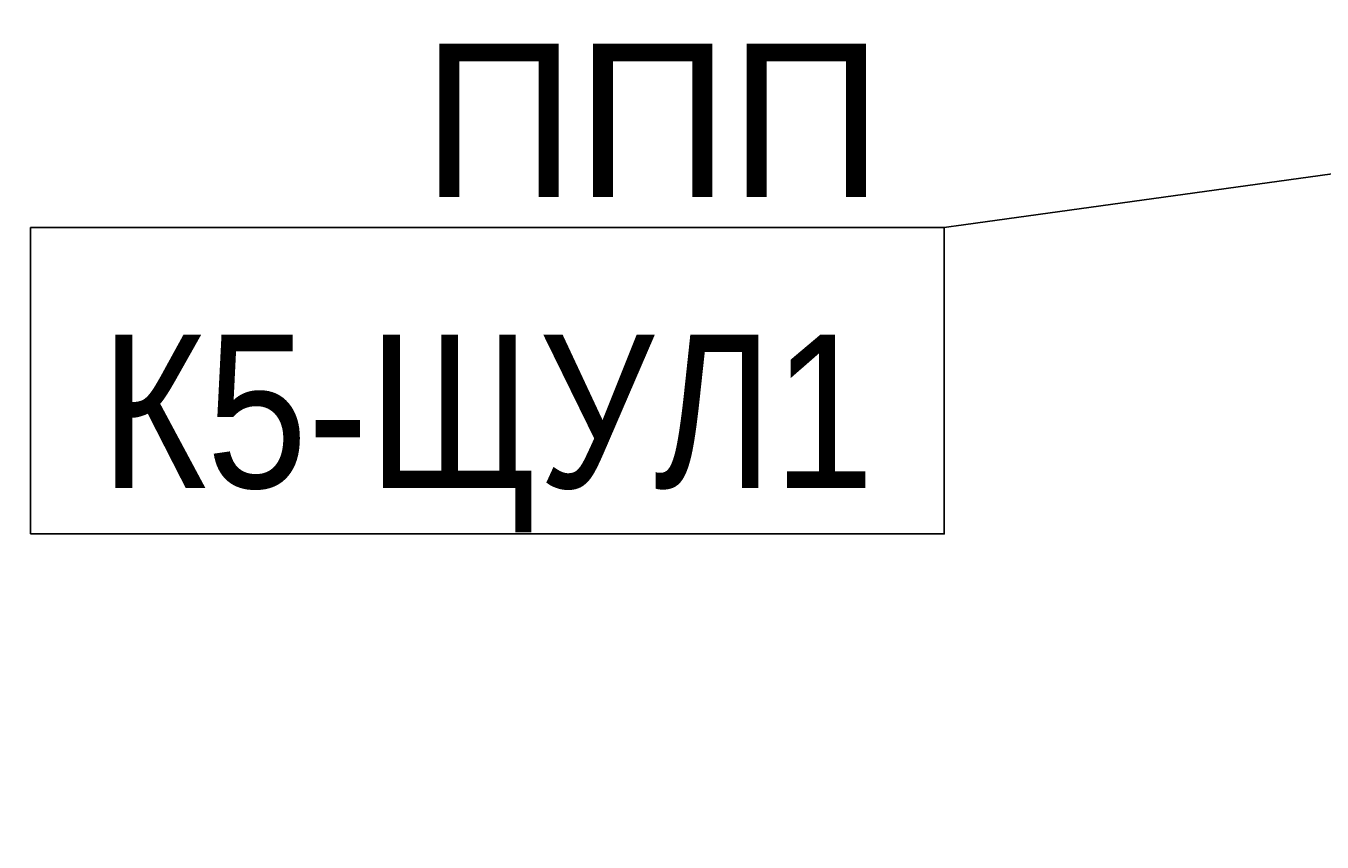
# Model space of a CAD drawing. Header units: millimetres. Extents: x -277772 to 277599, y -59564 to 282085.
# Tile 26 of 192: x -238022 to -235905, y 88317 to 89649. Entities that reach past the tile are written whole.
import ezdxf
from ezdxf import colors
from ezdxf.entities.mleader import LeaderData, LeaderLine
from ezdxf.enums import TextEntityAlignment as Align
from ezdxf.math import Vec2, Vec3

# ---------------------------------------------------------------- set-up
doc = ezdxf.new("R2018")
doc.units = ezdxf.units.MM
doc.set_wipeout_variables(frame=1)
doc.layers.add('КИП_выноска', color=6, linetype='Continuous', lineweight=25)
doc.styles.add('CP.Text', font='arial.ttf')
doc.styles.add('GOST 2.304', font='arial.ttf', dxfattribs={"width": 0.85})

# ---------------------------------------------------------------- blocks, each defined once
blk = doc.blocks.new('_None')
blk = doc.blocks.new('*U11')
at = {"color": 0, "linetype": 'Continuous', "lineweight": 30, "ltscale": 75, "width": 0.85, "flags": 104}
blk.add_attdef('ПРИМЕЧАНИЕ_1', text='', height=2.5, dxfattribs=at).set_placement((7.46, 3.611), align=Align.BOTTOM_CENTER)
at = {"color": 0, "lineweight": 30, "style": 'GOST 2.304', "width": 0.85}
for tag, p in [('ИМЯ_КАБЕЛЯ_2', (7.46, -7.5)), ('ИМЯ_КАБЕЛЯ_3', (7.46, -12.5)), ('ИМЯ_КАБЕЛЯ_4', (7.46, -17.5)), ('ИМЯ_КАБЕЛЯ_5', (7.46, -22.5)), ('ИМЯ_КАБЕЛЯ_6', (7.46, -27.5)), ('ИМЯ_КАБЕЛЯ_7', (7.46, -32.5)), ('ИМЯ_КАБЕЛЯ_8', (7.46, -37.5)), ('ИМЯ_КАБЕЛЯ_9', (7.46, -42.5))]:
    blk.add_attdef(tag, text='', height=2.5, dxfattribs=at).set_placement(p, align=Align.BOTTOM_CENTER)
at = {"color": 0, "lineweight": 30, "width": 0.85, "flags": 104}
blk.add_attdef('ПРИМЕЧАНИЕ_2', text='', height=2.5, dxfattribs=at).set_placement((7.46, -7.53), align=Align.BOTTOM_CENTER)
at = {"linetype": 'Continuous'}
blk.add_wipeout([(0, 2.5), (14.919, 2.5), (14.919, -2.5), (0, -2.5)], dxfattribs=at)
at = {"color": 0}
blk.add_line((0, -2.5), (0, 0), dxfattribs=at)
at = {"color": 0, "linetype": 'Continuous'}
blk.add_lwpolyline([(0, -2.5), (14.919, -2.5), (14.919, 2.5), (0, 2.5)], close=True, dxfattribs=at)
at = {"color": 0, "lineweight": 30, "style": 'GOST 2.304', "width": 0.85}
blk.add_attdef('ИМЯ_КАБЕЛЯ_1', text='', height=2.5, dxfattribs=at).set_placement((7.46, -2.5), align=Align.BOTTOM_CENTER)

msp = doc.modelspace()

# ---------------------------------------------------------------- leaders
at = {"layer": 'КИП_выноска'}
ml = msp.add_multileader_mtext('Standard', dxfattribs=at)
ml.set_content('ППП', color=256, style='CP.Text')
ml.set_leader_properties(color=256, linetype='ByLayer', lineweight=-1)
ml.set_arrow_properties(name='NONE')
ml.build(insert=Vec2(0, 0))
ml.multileader.update_dxf_attribs({"has_dogleg": 0, "text_left_attachment_type": 6, "text_right_attachment_type": 6, "dogleg_length": 0.5, "arrow_head_size": 300})
ctx = ml.context
ctx.base_point, ctx.char_height, ctx.arrow_head_size, ctx.landing_gap_size, ctx.plane_origin = Vec3(-237421, 89320.3), 250, 300, 100, Vec3(-235490.4, 86660.3)
ctx.left_attachment, ctx.right_attachment, ctx.text_align_type = 6, 6, 2
notes = []
notes.append((ctx, [(1, (1, 1, 0), (-236521.8, 89320.3), (-1, 0), 0.5, [(0, [(-233234.3, 89775.6)], 0, [])])]))
ctx.mtext.insert, ctx.mtext.width, ctx.mtext.alignment, ctx.mtext.flow_direction = Vec3(-236622.3, 89620.3), 1055.687, 3, 5
ctx.mtext.has_bg_fill, ctx.mtext.bg_color, ctx.mtext.bg_scale_factor, ctx.mtext.bg_transparency, ctx.mtext.use_window_bg_color = 1, -1027028792, 1.5, 0, 1
for ctx, leaders in notes:
    for number, flags, end, landing, length, lines in leaders:
        leader = LeaderData()
        leader.index, (leader.has_last_leader_line, leader.has_dogleg_vector, leader.attachment_direction) = number, flags
        leader.last_leader_point, leader.dogleg_vector, leader.dogleg_length = Vec3(end), Vec3(landing), length
        for number, points, colour, breaks in lines:
            line = LeaderLine()
            line.index, line.vertices, line.color, line.breaks = number, Vec3.list(points), colors.encode_raw_color(colour), breaks
            leader.lines.append(line)
        ctx.leaders.append(leader)

# ---------------------------------------------------------------- next in the draw order: block references
ref = msp.add_blockref('*U11', (-238014.2, 89070.3), dxfattribs=dict(at, xscale=100, yscale=100, zscale=100))
lines = msp.add_mtext('\\W0.8500;', dxfattribs={"layer": '0', "color": 0, "linetype": 'Continuous', "lineweight": 30, "ltscale": 75, "insert": (-237268.3, 89431.3), "char_height": 2.5, "attachment_point": 1})
ref.add_attrib('ПРИМЕЧАНИЕ_1', '', (-237268.3, 89431.3), dxfattribs={"flags": 104}).embed_mtext(lines)
ref.add_attrib('ИМЯ_КАБЕЛЯ_1', 'К5-ЩУЛ1', dxfattribs={"layer": '0', "color": 0, "lineweight": 30, "height": 250, "style": 'GOST 2.304', "width": 0.85}).set_placement((-237268.3, 88820.3), align=Align.BOTTOM_CENTER)
lines = msp.add_mtext('\\W0.8500;', dxfattribs={"layer": '0', "color": 0, "lineweight": 30, "insert": (-237268.3, 88317.2), "char_height": 2.5, "attachment_point": 1})
ref.add_attrib('ПРИМЕЧАНИЕ_2', '', (-237268.3, 88317.2), dxfattribs={"flags": 104}).embed_mtext(lines)

# ---------------------------------------------------------------- next in the draw order: block references
ref = msp.add_blockref('*U11', (-238021.9, 90025.9), dxfattribs=dict(at, xscale=100, yscale=100, zscale=100))
lines = msp.add_mtext('\\W0.8500;', dxfattribs={"layer": '0', "color": 0, "linetype": 'Continuous', "lineweight": 30, "ltscale": 75, "insert": (-237275.9, 90387), "char_height": 2.5, "attachment_point": 1})
ref.add_attrib('ПРИМЕЧАНИЕ_1', '', (-237275.9, 90387), dxfattribs={"flags": 104}).embed_mtext(lines)
ref.add_attrib('ИМЯ_КАБЕЛЯ_1', 'К6-ЩУЛ1', dxfattribs={"layer": '0', "color": 0, "lineweight": 30, "height": 250, "style": 'GOST 2.304', "width": 0.85}).set_placement((-237275.9, 89775.9), align=Align.BOTTOM_CENTER)
lines = msp.add_mtext('\\W0.8500;', dxfattribs={"layer": '0', "color": 0, "lineweight": 30, "insert": (-237275.9, 89272.9), "char_height": 2.5, "attachment_point": 1})
ref.add_attrib('ПРИМЕЧАНИЕ_2', '', (-237275.9, 89272.9), dxfattribs={"flags": 104}).embed_mtext(lines)

doc.saveas('drawing.dxf')
